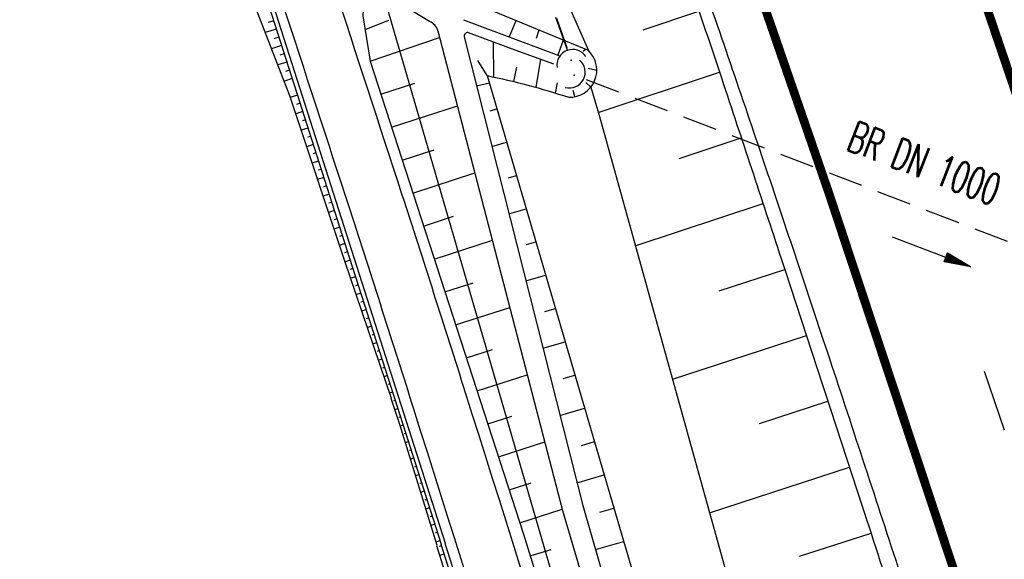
# Model space of a CAD drawing. Extents: x 447426 to 448116, y 440349 to 441552.
# Tile 58 of 96: x 447669 to 447726, y 441208 to 441239. Entities that reach past the tile are written whole.
import ezdxf
from ezdxf.enums import TextEntityAlignment as Align

# ---------------------------------------------------------------- set-up
doc = ezdxf.new("R2010")
doc.units = 0
doc.header["$LTSCALE"] = 2
doc.header["$MEASUREMENT"] = 0
doc.linetypes.add('AUSGEZOGEN', pattern=[0])
doc.linetypes.add('GESTRICH-X2', pattern=[1.5, 1, -0.5])
doc.layers.get('0').update_dxf_attribs({"linetype": 'AUSGEZOGEN'})
for name, color, linetype in [('208-FLSTNR-BAB', 7, 'AUSGEZOGEN'), ('208-GRENZL-BAB', 7, 'AUSGEZOGEN'), ('BOESCHG', 250, 'AUSGEZOGEN'), ('DB-Wegboeschungen', 15, 'CONTINUOUS'), ('DB-Wegböschungen', 15, 'CONTINUOUS'), ('DB-Wege', 15, 'CONTINUOUS'), ('DURCHL', 200, 'GESTRICH-X2'), ('FBRTOP', 250, 'AUSGEZOGEN'), ('GRABEN', 250, 'AUSGEZOGEN'), ('KANAL', 7, 'GESTRICH-X2'), ('PFEILTOP', 200, 'AUSGEZOGEN'), ('SCHLITZRINNE', 200, 'AUSGEZOGEN'), ('SCHSYMBOL', 200, 'AUSGEZOGEN'), ('STRASSE', 250, 'AUSGEZOGEN')]:
    doc.layers.add(name, color=color, linetype=linetype)
doc.styles.add('ROMANS', font='romans.shx', dxfattribs={"width": 0.8})

# ---------------------------------------------------------------- blocks, each defined once
blk = doc.blocks.new('42')
at = {"color": 0}
blk.add_arc((-0.025, -0.311), 0.91, 12.5363, 167.4637, dxfattribs=at)
blk.add_point((0, 0), dxfattribs=at)
blk = doc.blocks.new('PFEIL2')
at = {"color": 0}
for p, q in [((0.88, 0.002), (-2.401, -0.012)), ((0.881, -0.271), (0.879, 0.276)), ((0.879, 0.276), (2.429, 0.009)), ((0.911, 0.27), (0.879, 0.265)), ((0.965, 0.261), (0.879, 0.246)), ((1.019, 0.252), (0.879, 0.228)), ((1.073, 0.242), (0.879, 0.209)), ((1.127, 0.233), (0.879, 0.191)), ((1.181, 0.224), (0.879, 0.172)), ((1.235, 0.214), (0.879, 0.154)), ((1.289, 0.205), (0.879, 0.135)), ((1.343, 0.196), (0.879, 0.117)), ((1.397, 0.187), (0.879, 0.098)), ((1.451, 0.177), (0.879, 0.08)), ((1.505, 0.168), (0.879, 0.061)), ((1.559, 0.159), (0.88, 0.043)), ((1.613, 0.149), (0.88, 0.024)), ((1.668, 0.14), (0.88, 0.006)), ((1.722, 0.131), (0.88, -0.013)), ((1.776, 0.121), (0.88, -0.031)), ((1.83, 0.112), (0.88, -0.05)), ((1.884, 0.103), (0.88, -0.068)), ((1.938, 0.094), (0.88, -0.087)), ((1.992, 0.084), (0.88, -0.105)), ((2.046, 0.075), (0.88, -0.124)), ((2.1, 0.066), (0.88, -0.142)), ((2.154, 0.056), (0.88, -0.161)), ((2.208, 0.047), (0.88, -0.179)), ((2.262, 0.038), (0.881, -0.198)), ((2.316, 0.029), (0.881, -0.216)), ((2.37, 0.019), (0.881, -0.235)), ((2.424, 0.01), (0.881, -0.253)), ((2.429, 0.009), (0.881, -0.271))]:
    blk.add_line(p, q, dxfattribs=at)

msp = doc.modelspace()

# ---------------------------------------------------------------- linework, layer by layer
at = {"layer": '208-FLSTNR-BAB'}
msp.add_line((447724.597, 441218.546), (447725.757, 441215.167), dxfattribs=at)
at = {"layer": '208-GRENZL-BAB', "flags": 128}
msp.add_lwpolyline([(447683.709, 441261.72), (447713.741, 441158.471)], dxfattribs=at)
at = {"layer": 'BOESCHG'}
for p, q in [((447704.944, 441238.234), (447708.149, 441239.328)), ((447688.897, 441238.256), (447690.271, 441238.8)), ((447697.589, 441238.77), (447697.216, 441237.838)), ((447698.671, 441238.326), (447698.67, 441238.324)), ((447698.916, 441238.224), (447698.768, 441237.746)), ((447689.194, 441236.437), (447693.198, 441237.808)), ((447696.326, 441235.52), (447696.299, 441237.55)), ((447700.329, 441237.642), (447700.024, 441236.785)), ((447700.52, 441237.564), (447700.52, 441237.563)), ((447701.619, 441237.11), (447701.476, 441236.99)), ((447695.938, 441235.601), (447695.398, 441236.472)), ((447698.757, 441234.922), (447699.037, 441236.542)), ((447697.482, 441235.255), (447697.641, 441236.085)), ((447702.261, 441235.903), (447701.769, 441236.011)), ((447702.339, 441233.475), (447709.336, 441235.809)), ((447709.334, 441235.808), (447709.336, 441235.809)), ((447689.809, 441234.534), (447691.764, 441235.167)), ((447696.068, 441235.156), (447695.332, 441234.984)), ((447699.888, 441234.591), (447700.004, 441235.189)), ((447701.915, 441234.935), (447701.629, 441235.208)), ((447709.425, 441235.537), (447709.427, 441235.538)), ((447700.988, 441234.379), (447700.903, 441234.751)), ((447690.425, 441232.631), (447694.222, 441233.861)), ((447696.11, 441233.567), (447696.501, 441233.682)), ((447696.21, 441231.513), (447697.063, 441231.762)), ((447707.004, 441230.822), (447710.597, 441232.013)), ((447710.596, 441232.012), (447710.597, 441232.013)), ((447710.686, 441231.741), (447710.687, 441231.741)), ((447691.042, 441230.729), (447692.884, 441231.325)), ((447691.658, 441228.826), (447695.23, 441229.983)), ((447697.163, 441229.708), (447697.625, 441229.843)), ((447704.48, 441225.783), (447711.853, 441228.215)), ((447711.851, 441228.214), (447711.853, 441228.215)), ((447697.192, 441227.632), (447698.187, 441227.924)), ((447711.94, 441227.943), (447711.942, 441227.943)), ((447692.274, 441226.923), (447694.004, 441227.483)), ((447692.89, 441225.02), (447696.237, 441226.104)), ((447698.216, 441225.848), (447698.749, 441226.004)), ((447709.326, 441223.175), (447713.103, 441224.415)), ((447713.102, 441224.415), (447713.103, 441224.415)), ((447698.174, 441223.752), (447699.311, 441224.085)), ((447713.191, 441224.143), (447713.192, 441224.144)), ((447693.506, 441223.118), (447695.123, 441223.641)), ((447694.122, 441221.215), (447697.244, 441222.226)), ((447699.269, 441221.988), (447699.873, 441222.165)), ((447699.155, 441219.871), (447700.435, 441220.246)), ((447706.621, 441218.081), (447714.35, 441220.615)), ((447714.348, 441220.614), (447714.35, 441220.615)), ((447714.437, 441220.342), (447714.439, 441220.343)), ((447694.739, 441219.312), (447696.243, 441219.799)), ((447695.355, 441217.41), (447698.251, 441218.347)), ((447700.321, 441218.129), (447700.997, 441218.326)), ((447700.137, 441215.991), (447701.558, 441216.407)), ((447711.643, 441215.521), (447715.595, 441216.813)), ((447715.594, 441216.813), (447715.595, 441216.813)), ((447715.683, 441216.541), (447715.684, 441216.541)), ((447695.971, 441215.507), (447697.363, 441215.958)), ((447696.587, 441213.604), (447699.258, 441214.469)), ((447701.374, 441214.269), (447702.12, 441214.488)), ((447708.762, 441210.376), (447716.837, 441213.011)), ((447716.835, 441213.01), (447716.837, 441213.011)), ((447701.119, 441212.11), (447702.682, 441212.568)), ((447716.924, 441212.739), (447716.925, 441212.739)), ((447697.203, 441211.701), (447698.483, 441212.116)), ((447697.82, 441209.799), (447700.265, 441210.591)), ((447702.437, 441210.412), (447703.244, 441210.649)), ((447713.955, 441207.866), (447718.076, 441209.208)), ((447718.075, 441209.208), (447718.076, 441209.208)), ((447718.164, 441208.936), (447718.165, 441208.936)), ((447702.183, 441208.254), (447703.806, 441208.729)), ((447698.419, 441207.891), (447699.628, 441208.265))]:
    msp.add_line(p, q, dxfattribs=at)
for points in [[(447609.491, 441479.773, -0.000773), (447613.632, 441470.609, -0.002321), (447614.992, 441467.549, -0.000006), (447625.529, 441443.54, -0.00021), (447625.822, 441442.872, -0.000103), (447629.419, 441434.652, -0.000025), (447644.421, 441400.348, -0.000637), (447655.364, 441375.235, -0.000709), (447665.125, 441352.668, -0.00651), (447673.509, 441332.491, -0.004864), (447684.113, 441305.236, -0.001312), (447689.441, 441291.026, -0.001315), (447694.683, 441276.817, -0.001967), (447705.662, 441246.448, -0.005439), (447709.468, 441235.41, -0.000932), (447712.891, 441225.058, -0.000641), (447717.818, 441209.998, -0.000283), (447721.951, 441197.286, -0.000346), (447725.32, 441186.879, -0.002747), (447729.663, 441173.176, -0.002398), (447734.475, 441157.43, -0.001587), (447736.175, 441151.705, -0.00215)], [(447752.177, 441219.94, 0.000304), (447751.425, 441222.195, 0.001467), (447740.845, 441253.563, 0.001299), (447740.49, 441254.597, 0.000044), (447730.025, 441284.801, 0.009659), (447718.624, 441315.751, 0.006853), (447701.124, 441358.819)], [(447695.938, 441235.601, -0.014557), (447698.279, 441235.052, -0.014214), (447700.64, 441234.352)]]:
    msp.add_lwpolyline(points, format="xyb", dxfattribs=at)
for points in [[(447628.152, 441427.059), (447632.549, 441416.898), (447640.525, 441398.968), (447661.625, 441351.228), (447671.643, 441328.955), (447680.865, 441302.991), (447685.811, 441285.872), (447700.374, 441240.25), (447701.783, 441237.043)], [(447701.783, 441237.043), (447695.994, 441239.427), (447685.566, 441270.847)], [(447688.876, 441241.3), (447688.767, 441239.052), (447689.194, 441236.437)], [(447689.194, 441236.437), (447698.031, 441209.149), (447708.384, 441175.708), (447712.69, 441160.999)], [(447701.915, 441234.935), (447702.409, 441233.233), (447711.607, 441200.142)]]:
    msp.add_lwpolyline(points, dxfattribs=at)
at = {"layer": 'BOESCHG', "flags": 128}
msp.add_lwpolyline([(447695.938, 441235.601), (447716.73, 441164.583)], dxfattribs=at)
at = {"layer": 'BOESCHG'}
msp.add_arc((447700.696, 441235.917), 1.566, 267.9567, 46.0167, dxfattribs=at)
at = {"layer": 'DB-Wegboeschungen', "linetype": 'Continuous'}
for p, q in [((447682.191, 441243.258), (447684.96, 441234.595)), ((447681.799, 441241.523), (447684.547, 441234.462)), ((447683.627, 441238.765), (447683.307, 441238.663)), ((447683.78, 441238.289), (447683.139, 441238.084)), ((447684.084, 441237.336), (447683.507, 441237.152)), ((447683.932, 441237.813), (447683.643, 441237.72)), ((447684.236, 441236.86), (447683.976, 441236.777)), ((447684.388, 441236.384), (447683.869, 441236.218)), ((447684.541, 441235.908), (447684.316, 441235.836)), ((447684.693, 441235.431), (447684.243, 441235.288)), ((447684.547, 441234.462), (447687.688, 441224.968)), ((447684.997, 441234.479), (447684.586, 441234.347)), ((447684.96, 441234.595), (447688.005, 441225.069)), ((447685.15, 441234.002), (447684.949, 441233.938)), ((447685.302, 441233.526), (447684.901, 441233.398)), ((447685.454, 441233.05), (447685.284, 441232.996)), ((447685.606, 441232.574), (447685.215, 441232.449)), ((447685.911, 441231.621), (447685.53, 441231.499)), ((447685.758, 441232.097), (447685.588, 441232.043)), ((447686.063, 441231.145), (447685.893, 441231.09)), ((447686.215, 441230.669), (447685.843, 441230.55)), ((447686.367, 441230.192), (447686.197, 441230.138)), ((447686.52, 441229.716), (447686.158, 441229.601)), ((447686.824, 441228.764), (447686.476, 441228.652)), ((447686.672, 441229.24), (447686.501, 441229.185)), ((447686.976, 441228.287), (447686.806, 441228.233)), ((447687.128, 441227.811), (447686.787, 441227.702)), ((447687.281, 441227.335), (447687.11, 441227.28)), ((447687.433, 441226.858), (447687.091, 441226.749)), ((447687.585, 441226.382), (447687.414, 441226.328)), ((447687.737, 441225.906), (447687.396, 441225.797)), ((447687.89, 441225.43), (447687.719, 441225.375)), ((447687.688, 441224.968), (447690.403, 441216.992)), ((447688.042, 441224.953), (447687.702, 441224.845)), ((447688.005, 441225.069), (447690.57, 441217.044)), ((447688.194, 441224.477), (447688.029, 441224.424)), ((447688.346, 441224.001), (447688.024, 441223.898)), ((447688.498, 441223.525), (447688.342, 441223.475)), ((447688.651, 441223.048), (447688.347, 441222.951)), ((447688.803, 441222.572), (447688.656, 441222.525)), ((447688.955, 441222.096), (447688.669, 441222.004)), ((447689.107, 441221.62), (447688.969, 441221.575)), ((447689.26, 441221.143), (447688.992, 441221.058)), ((447689.412, 441220.667), (447689.282, 441220.626)), ((447689.564, 441220.191), (447689.314, 441220.111)), ((447689.716, 441219.714), (447689.596, 441219.676)), ((447689.868, 441219.238), (447689.637, 441219.164)), ((447690.021, 441218.762), (447689.909, 441218.726)), ((447690.173, 441218.286), (447689.959, 441218.217)), ((447690.325, 441217.809), (447690.223, 441217.777)), ((447690.477, 441217.333), (447690.281, 441217.271)), ((447690.379, 441216.984), (447690.887, 441215.492)), ((447690.63, 441216.857), (447690.536, 441216.827)), ((447690.57, 441217.044), (447691.049, 441215.544)), ((447690.782, 441216.381), (447690.604, 441216.324)), ((447690.934, 441215.904), (447690.85, 441215.877)), ((447690.887, 441215.492), (447693.035, 441208.502)), ((447691.086, 441215.428), (447690.923, 441215.376)), ((447691.049, 441215.544), (447693.279, 441208.569)), ((447691.238, 441214.952), (447691.154, 441214.925)), ((447691.391, 441214.476), (447691.217, 441214.42)), ((447691.543, 441213.999), (447691.453, 441213.971)), ((447691.695, 441213.523), (447691.51, 441213.464)), ((447691.847, 441213.047), (447691.752, 441213.016)), ((447692, 441212.571), (447691.804, 441212.508)), ((447692.152, 441212.094), (447692.051, 441212.062)), ((447692.304, 441211.618), (447692.098, 441211.552)), ((447692.456, 441211.142), (447692.351, 441211.108)), ((447692.608, 441210.665), (447692.392, 441210.596)), ((447692.761, 441210.189), (447692.65, 441210.154)), ((447692.913, 441209.713), (447692.686, 441209.64)), ((447693.065, 441209.237), (447692.949, 441209.199)), ((447693.217, 441208.76), (447692.979, 441208.684))]:
    msp.add_line(p, q, dxfattribs=at)
at = {"layer": 'DB-Wegböschungen', "linetype": 'Continuous'}
for p, q in [((447693.017, 441208.499), (447693.748, 441206.123)), ((447693.292, 441208.474), (447693.17, 441208.436)), ((447693.263, 441208.566), (447694.016, 441206.209)), ((447693.444, 441207.998), (447693.196, 441207.919))]:
    msp.add_line(p, q, dxfattribs=at)
at = {"layer": 'DB-Wege', "linetype": 'Continuous'}
for p, q in [((447681.885, 441245.039), (447693.52, 441208.635)), ((447693.504, 441208.633), (447698.896, 441191.768))]:
    msp.add_line(p, q, dxfattribs=at)
at = {"layer": 'DURCHL'}
for p, q in [((447700.568, 441237.06), (447683.979, 441284.185)), ((447701.656, 441235.375), (447770.313, 441208.969))]:
    msp.add_line(p, q, dxfattribs=at)
at = {"layer": 'FBRTOP', "const_width": 0.5}
msp.add_lwpolyline([(447699.16, 441275.638), (447707.552, 441252.274), (447715.653, 441228.806), (447723.461, 441205.24), (447730.977, 441181.579), (447738.197, 441157.826), (447745.121, 441133.986), (447751.75, 441110.061), (447758.081, 441086.056), (447764.111, 441061.974), (447769.843, 441037.819), (447775.275, 441013.594), (447780.405, 440989.304), (447785.232, 440964.952), (447789.758, 440940.542), (447793.981, 440916.059), (447796.179, 440902.549), (447797.938, 440891.49), (447801.867, 440866.801), (447805.795, 440842.112)], dxfattribs=at)
at = {"layer": 'FBRTOP'}
msp.add_lwpolyline([(447699.113, 441267.123, -0.00163), (447703.363, 441255.266, -0.001881), (447707.595, 441243.193, -0.001971), (447711.545, 441231.642, -0.001361), (447715.288, 441220.452, -0.001227), (447719.373, 441208.027, -0.001208), (447723.376, 441195.65, -0.001318), (447726.985, 441184.292, -0.001954), (447730.932, 441171.586, -0.002231), (447734.295, 441160.429, -0.001374), (447737.101, 441150.871, -0.000926), (447741.198, 441136.677, -0.000214), (447742.012, 441133.833, -0.001732)], format="xyb", dxfattribs=at)
at = {"layer": 'FBRTOP', "const_width": 0.5, "flags": 128}
msp.add_lwpolyline([(447723.719, 441242.569, -0.001756), (447731.02, 441220.901, -0.004345), (447733.863, 441212.109, -0.000176), (447748.041, 441166.875, -0.002653), (447748.966, 441163.865, -0.003786), (447755.816, 441140.502, -0.003621), (447762.615, 441115.973, -0.002929), (447763.557, 441112.393, -0.000215), (447776.062, 441063.623, -0.004583), (447778.026, 441055.647, -0.001718), (447782.997, 441034.3)], format="xyb", dxfattribs=at)
at = {"layer": 'GRABEN'}
for points in [[(447692.616, 441238.715), (447690.646, 441239.921)], [(447694.575, 441238.828), (447700.07, 441236.768)], [(447693.101, 441238.18), (447700.287, 441210.506), (447709.014, 441180.888), (447713.878, 441162.947)], [(447694.834, 441238.091), (447697.53, 441237.095), (447699.757, 441236.278)], [(447694.612, 441237.829), (447701.45, 441210.804), (447709.975, 441181.167), (447715.034, 441163.267)]]:
    msp.add_lwpolyline(points, dxfattribs=at)
for centre, radius, start, end in [((447692.294, 441237.937), 0.843, 16.7521, 67.5273), ((447694.852, 441237.851), 0.241, 94.2338, 185.2541)]:
    msp.add_arc(centre, radius, start, end, dxfattribs=at)
at = {"layer": 'KANAL'}
for p, q in [((447683.969, 441284.188), (447700.531, 441237.219)), ((447701.656, 441235.375), (447770.313, 441208.969))]:
    msp.add_line(p, q, dxfattribs=at)
at = {"layer": 'SCHLITZRINNE', "flags": 128}
msp.add_lwpolyline([(447634.144, 441473.275, 0.00001), (447641.336, 441457.003, 0.000017), (447645.437, 441447.725), (447653.962, 441428.441, -0.00021), (447659.217, 441416.54, -0.000185), (447665.157, 441403.059, -0.000892), (447665.825, 441401.534, -0.000138), (447670.14, 441391.628, -0.002137), (447678.112, 441373.098, -0.002233), (447685.586, 441355.296, -0.003057), (447692.735, 441337.752, -0.002736), (447700.493, 441318.063, -0.000329), (447703.172, 441311.141, -0.000855), (447704.196, 441308.475, -0.001627), (447706.531, 441302.308, -0.000795), (447711.245, 441289.67, -0.002189), (447714.987, 441279.452, -0.001287), (447721.234, 441262.022, -0.000547), (447730.252, 441236.098, -0.003942), (447737.662, 441213.75, -0.00058), (447740.267, 441205.649, -0.000836), (447742.056, 441200.03, -0.001593), (447748.376, 441179.842, -0.002312), (447752.622, 441165.9, -0.00116), (447754.551, 441159.405, -0.00096), (447756.847, 441151.55, -0.001951), (447761.738, 441134.451, -0.001979), (447766.425, 441117.563, -0.001008), (447768.189, 441111.056, -0.000825), (447770.316, 441103.096, -0.00267), (447775.5, 441083.135, -0.002924), (447780.03, 441064.855, -0.000747), (447780.115, 441064.499, -0.000021), (447783.069, 441052.11, -0.002667), (447785.205, 441042.931, -0.001737), (447788.362, 441028.804)], format="xyb", dxfattribs=at)
at = {"layer": 'STRASSE'}
for points in [[(447683.089, 441252.997, -0.000983), (447691.008, 441228.772, -0.002084), (447694.674, 441217.321, -0.000003), (447707.143, 441177.802, -0.000197), (447707.349, 441177.15, -0.000199), (447709.679, 441169.733, 0.000066), (447716.703, 441147.358, 0.00362), (447721.322, 441133.017, -0.002554), (447727.91, 441112.706, -0.037464), (447728.401, 441110.645, -0.008918), (447729.65, 441101.844)], [(447680.113, 441252.031, -0.000983), (447688.029, 441227.815, -0.002084), (447691.694, 441216.367, -0.000003), (447704.159, 441176.862, -0.000197), (447704.364, 441176.211, -0.0002), (447706.701, 441168.773, 0.000066), (447713.722, 441146.408, 0.004577), (447719.707, 441127.945, -0.005294), (447724.859, 441111.973, -0.035679), (447725.921, 441107.439, -0.030179), (447726.462, 441101.963, -0.068035), (447726.094, 441098.208, -0.055339), (447724.531, 441093.848, -0.051924), (447722.433, 441090.491, -0.099591), (447720.857, 441089.136, -0.032072), (447719.277, 441088.378, -0.045552), (447718.094, 441088.022, -0.024312), (447716.781, 441087.82, -0.026083), (447715.544, 441087.756, -0.0534), (447715.045, 441087.81, -0.028457), (447714.139, 441088.061)]]:
    msp.add_lwpolyline(points, format="xyb", dxfattribs=at)

# ---------------------------------------------------------------- block references
at = {"layer": 'PFEILTOP', "rotation": 338.9852}
msp.add_blockref('PFEIL2', (447721.565, 441225.43), dxfattribs=at)
at = {"layer": 'SCHSYMBOL'}
for p, rotation in [((447700.783, 441236.501), 20.76212398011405), ((447700.947, 441235.633), 242.2925029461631)]:
    msp.add_blockref('42', p, dxfattribs=dict(at, rotation=rotation))

# ---------------------------------------------------------------- texts
at = {"layer": 'DURCHL', "style": 'ROMANS', "width": 0.6}
msp.add_text('BR DN 1000', height=1.8, rotation=338.9852, dxfattribs=at).set_placement((447720.831, 441229.71), align=Align.CENTER)

doc.saveas('drawing.dxf')
